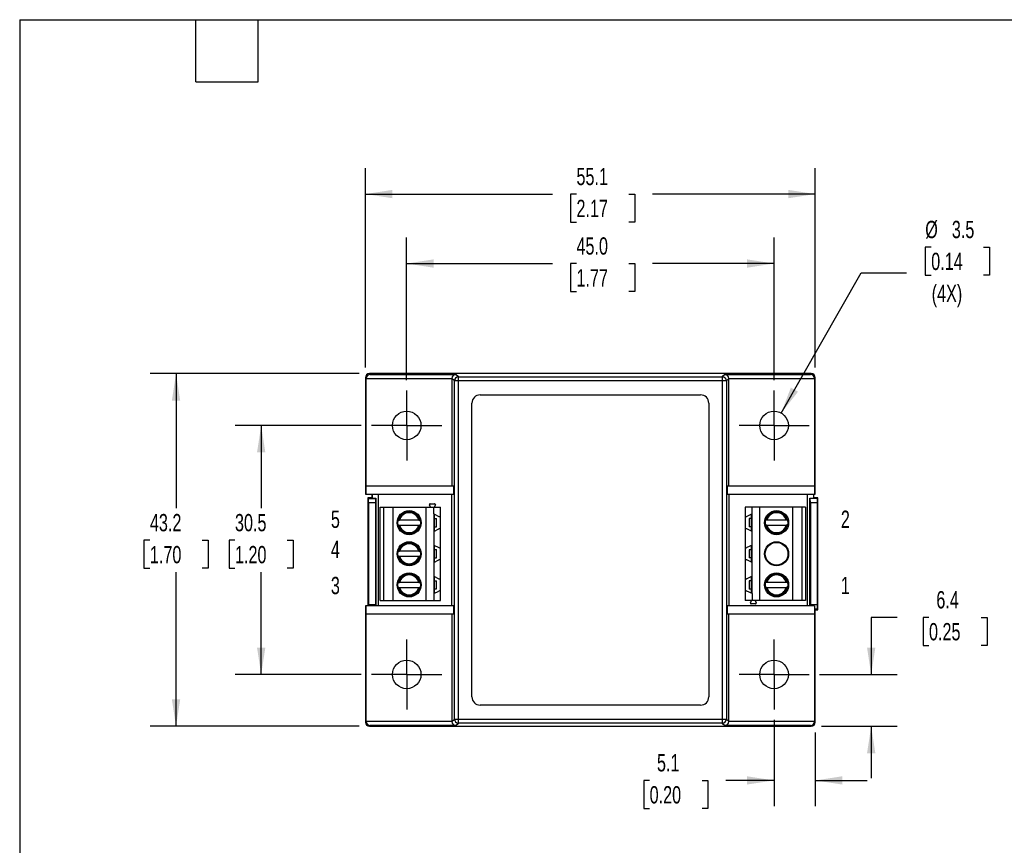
# Model space of a CAD drawing. Header units: millimetres. Extents: x 6 to 273, y 6 to 210.
# Tile 2 of 3: x 6 to 127, y 108 to 210. Entities that reach past the tile are written whole.
import ezdxf

# ---------------------------------------------------------------- set-up
doc = ezdxf.new("R2010")
doc.units = ezdxf.units.MM
doc.linetypes.add('CENTERX2', pattern=[20.32, 12.7, -2.54, 2.54, -2.54])
doc.layers.add('CENTER', color=40, linetype='CENTERX2')
doc.layers.add('DIMENSIONS', color=140, linetype='Continuous', lineweight=25)
doc.layers.add('TEXT', color=140, linetype='Continuous', lineweight=25)
doc.styles.add('SLDTEXTSTYLE0', font='TXT', dxfattribs={"width": 0.7})
doc.dimstyles.new('SLDDIMSTYLE1', dxfattribs={"dimtxt": 2.158008, "dimasz": 3.302, "dimexe": 0, "dimexo": 0.0625, "dimgap": 0.539502, "dimtad": 0, "dimtih": 1, "dimtoh": 1, "dimrnd": 1e-09, "dimzin": 12, "dimdsep": 46, "dimtxsty": 'SLDTEXTSTYLE0', "dimsah": 1, "dimcen": 0.09, "dimadec": 0, "dimazin": 3, "dimtfac": 1, "dimtofl": 0, "dimtmove": 0, "dimatfit": 3, "dimfxl": 0, "dimfrac": 2, "dimtolj": 1, "dimtzin": 12, "dimarcsym": 0})
doc.dimstyles.new('SLDDIMSTYLE2', dxfattribs={"dimtxt": 2.158008, "dimasz": 3.302, "dimexe": 0, "dimexo": 0.0625, "dimgap": 0.539502, "dimtad": 0, "dimtih": 1, "dimtoh": 1, "dimrnd": 1e-09, "dimzin": 12, "dimdsep": 46, "dimtxsty": 'SLDTEXTSTYLE0', "dimsah": 1, "dimcen": 0.09, "dimadec": 0, "dimazin": 3, "dimtfac": 1, "dimtmove": 0, "dimatfit": 0, "dimfxl": 0, "dimfrac": 2, "dimtolj": 1, "dimtzin": 12, "dimarcsym": 0})
doc.dimstyles.new('SLDDIMSTYLE4', dxfattribs={"dimtxt": 2.158008, "dimasz": 3.302, "dimexe": 0, "dimexo": 0.0625, "dimgap": 0.539502, "dimtad": 0, "dimtih": 1, "dimtoh": 1, "dimrnd": 1e-09, "dimzin": 12, "dimdsep": 46, "dimtxsty": 'SLDTEXTSTYLE0', "dimsah": 1, "dimcen": 0, "dimadec": 0, "dimazin": 3, "dimtfac": 1, "dimtofl": 0, "dimtmove": 0, "dimatfit": 3, "dimfxl": 0, "dimfrac": 2, "dimtolj": 1, "dimtzin": 12, "dimarcsym": 0})
doc.dimstyles.new('SLDDIMSTYLE5', dxfattribs={"dimtxt": 2.158008, "dimasz": 3.302, "dimexe": 0, "dimexo": 0.0625, "dimgap": 0.539502, "dimtad": 0, "dimtih": 1, "dimtoh": 1, "dimrnd": 1e-09, "dimzin": 4, "dimdsep": 46, "dimtxsty": 'SLDTEXTSTYLE0', "dimsah": 1, "dimcen": 0.09, "dimadec": 0, "dimazin": 1, "dimtfac": 1, "dimtofl": 0, "dimtmove": 0, "dimatfit": 3, "dimfxl": 0, "dimfrac": 2, "dimtolj": 1, "dimtzin": 12, "dimarcsym": 0})

# ---------------------------------------------------------------- blocks, each defined once
blk = doc.blocks.new('_D_8')
at = {"layer": 'DIMENSIONS'}
for p, q in [((118, 181.7), (117.28, 181.7)), ((117.28, 181.7), (117.28, 178.27)), ((124.42, 181.7), (125.14, 181.7)), ((125.14, 181.7), (125.14, 178.27)), ((99.62, 161.36), (109.41, 178.56)), ((109.41, 178.56), (114.97, 178.56)), ((117.28, 178.27), (118, 178.27)), ((125.14, 178.27), (124.42, 178.27))]:
    blk.add_line(p, q, dxfattribs=at)
blk.add_solid([(99.62, 161.36), (101.69, 163.98), (100.81, 164.48)], dxfattribs=at)
at = {"layer": 'DIMENSIONS', "char_height": 2.117, "attachment_point": 1, "style": 'SLDTEXTSTYLE0'}
for s, insert in [('%%c', (117.27, 184.91)), ('3.5', (120.53, 184.91)), ('0.14', (118, 181)), ('(4X)', (118.06, 177.08))]:
    blk.add_mtext(s, dxfattribs=dict(at, insert=insert))
blk = doc.blocks.new('_D_9')
at = {"layer": 'DIMENSIONS'}
for p, q in [((53.75, 165.4), (53.75, 182.85)), ((98.75, 165.4), (98.75, 182.85)), ((53.75, 179.68), (71.62, 179.68)), ((74.55, 179.68), (73.82, 179.68)), ((73.82, 179.68), (73.82, 176.25)), ((80.96, 179.68), (81.68, 179.68)), ((81.68, 179.68), (81.68, 176.25)), ((98.75, 179.68), (83.88, 179.68)), ((73.82, 176.25), (74.55, 176.25)), ((81.68, 176.25), (80.96, 176.25))]:
    blk.add_line(p, q, dxfattribs=at)
for points in [[(53.75, 179.68), (57.05, 179.17), (57.05, 180.19)], [(98.75, 179.68), (95.45, 180.19), (95.45, 179.17)]]:
    blk.add_solid(points, dxfattribs=at)
at = {"layer": 'DIMENSIONS', "char_height": 2.117, "attachment_point": 1, "style": 'SLDTEXTSTYLE0'}
for s, insert in [('45.0', (74.55, 182.89)), ('1.77', (74.55, 178.98))]:
    blk.add_mtext(s, dxfattribs=dict(at, insert=insert))
blk = doc.blocks.new('_D_10')
at = {"layer": 'DIMENSIONS'}
for p, q in [((48.7, 166.96), (48.7, 191.37)), ((103.8, 166.96), (103.8, 191.37)), ((48.7, 188.19), (71.62, 188.19)), ((74.55, 188.19), (73.82, 188.19)), ((73.82, 188.19), (73.82, 184.76)), ((80.96, 188.19), (81.68, 188.19)), ((81.68, 188.19), (81.68, 184.76)), ((103.8, 188.19), (83.88, 188.19)), ((73.82, 184.76), (74.55, 184.76)), ((81.68, 184.76), (80.96, 184.76))]:
    blk.add_line(p, q, dxfattribs=at)
for points in [[(48.7, 188.19), (52, 187.68), (52, 188.7)], [(103.8, 188.19), (100.5, 188.7), (100.5, 187.68)]]:
    blk.add_solid(points, dxfattribs=at)
at = {"layer": 'DIMENSIONS', "char_height": 2.117, "attachment_point": 1, "style": 'SLDTEXTSTYLE0'}
for s, insert in [('55.1', (74.55, 191.4)), ('2.17', (74.55, 187.49))]:
    blk.add_mtext(s, dxfattribs=dict(at, insert=insert))
blk = doc.blocks.new('_D_11')
at = {"layer": 'DIMENSIONS'}
for p, q in [((48.19, 159.84), (32.75, 159.84)), ((35.93, 159.84), (35.93, 149.7)), ((32.72, 145.79), (32, 145.79)), ((32, 145.79), (32, 142.36)), ((39.13, 145.79), (39.86, 145.79)), ((39.86, 145.79), (39.86, 142.36)), ((32, 142.36), (32.72, 142.36)), ((39.86, 142.36), (39.13, 142.36)), ((35.93, 129.34), (35.93, 141.87)), ((48.19, 129.34), (32.75, 129.34))]:
    blk.add_line(p, q, dxfattribs=at)
for points in [[(35.93, 159.84), (35.42, 156.54), (36.44, 156.54)], [(35.93, 129.34), (36.44, 132.64), (35.42, 132.64)]]:
    blk.add_solid(points, dxfattribs=at)
at = {"layer": 'DIMENSIONS', "char_height": 2.117, "attachment_point": 1, "style": 'SLDTEXTSTYLE0'}
for s, insert in [('30.5', (32.72, 149)), ('1.20', (32.72, 145.08))]:
    blk.add_mtext(s, dxfattribs=dict(at, insert=insert))
blk = doc.blocks.new('_D_12')
at = {"layer": 'DIMENSIONS'}
for p, q in [((47.93, 166.19), (22.33, 166.19)), ((25.5, 166.19), (25.5, 149.7)), ((22.3, 145.79), (21.57, 145.79)), ((21.57, 145.79), (21.57, 142.36)), ((28.71, 145.79), (29.43, 145.79)), ((29.43, 145.79), (29.43, 142.36)), ((21.57, 142.36), (22.3, 142.36)), ((29.43, 142.36), (28.71, 142.36)), ((25.5, 122.99), (25.5, 141.87)), ((47.93, 122.99), (22.33, 122.99))]:
    blk.add_line(p, q, dxfattribs=at)
for points in [[(25.5, 166.19), (24.99, 162.89), (26.01, 162.89)], [(25.5, 122.99), (26.01, 126.29), (24.99, 126.29)]]:
    blk.add_solid(points, dxfattribs=at)
at = {"layer": 'DIMENSIONS', "char_height": 2.117, "attachment_point": 1, "style": 'SLDTEXTSTYLE0'}
for s, insert in [('43.2', (22.3, 149)), ('1.70', (22.3, 145.08))]:
    blk.add_mtext(s, dxfattribs=dict(at, insert=insert))
blk = doc.blocks.new('_D_13')
at = {"layer": 'DIMENSIONS'}
for p, q in [((98.75, 123.78), (98.75, 113.19)), ((103.8, 122.22), (103.8, 113.19)), ((83.51, 116.36), (82.79, 116.36)), ((82.79, 116.36), (82.79, 112.93)), ((89.93, 116.36), (90.65, 116.36)), ((90.65, 116.36), (90.65, 112.93)), ((98.75, 116.36), (92.85, 116.36)), ((103.8, 116.36), (110.15, 116.36)), ((82.79, 112.93), (83.51, 112.93)), ((90.65, 112.93), (89.93, 112.93))]:
    blk.add_line(p, q, dxfattribs=at)
for points in [[(98.75, 116.36), (95.45, 116.87), (95.45, 115.86)], [(103.8, 116.36), (107.1, 115.86), (107.1, 116.87)]]:
    blk.add_solid(points, dxfattribs=at)
at = {"layer": 'DIMENSIONS', "char_height": 2.117, "attachment_point": 1, "style": 'SLDTEXTSTYLE0'}
for s, insert in [('5.1', (84.41, 119.58)), ('0.20', (83.51, 115.66))]:
    blk.add_mtext(s, dxfattribs=dict(at, insert=insert))
blk = doc.blocks.new('_D_14')
at = {"layer": 'DIMENSIONS'}
for p, q in [((113.84, 136.34), (110.65, 136.34)), ((110.65, 136.34), (110.65, 129.34)), ((117.73, 136.34), (117.01, 136.34)), ((117.01, 136.34), (117.01, 132.91)), ((124.14, 136.34), (124.87, 136.34)), ((124.87, 136.34), (124.87, 132.91)), ((117.01, 132.91), (117.73, 132.91)), ((124.87, 132.91), (124.14, 132.91)), ((104.31, 129.34), (113.83, 129.34)), ((104.57, 122.99), (113.83, 122.99)), ((110.65, 122.99), (110.65, 116.64))]:
    blk.add_line(p, q, dxfattribs=at)
for points in [[(110.65, 129.34), (111.16, 132.64), (110.14, 132.64)], [(110.65, 122.99), (110.14, 119.69), (111.16, 119.69)]]:
    blk.add_solid(points, dxfattribs=at)
at = {"layer": 'DIMENSIONS', "char_height": 2.117, "attachment_point": 1, "style": 'SLDTEXTSTYLE0'}
for s, insert in [('6.4', (118.63, 139.55)), ('0.25', (117.73, 135.64))]:
    blk.add_mtext(s, dxfattribs=dict(at, insert=insert))
blk = doc.blocks.new('SW_CENTERMARKSYMBOL_0')
at = {"layer": 'CENTER', "color": 0}
for p, q in [((0, 2.54), (0, 4.29)), ((0, 0), (0, 2.54)), ((-2.54, 0), (-4.29, 0)), ((0, 0), (-2.54, 0)), ((0, 0), (0, -2.54)), ((0, 0), (2.54, 0)), ((2.54, 0), (4.29, 0)), ((0, -2.54), (0, -4.29))]:
    blk.add_line(p, q, dxfattribs=at)
blk = doc.blocks.new('SW_CENTERMARKSYMBOL_1')
at = {"layer": 'CENTER', "color": 0}
for p, q in [((0, 2.54), (0, 4.29)), ((0, 0), (0, 2.54)), ((-2.54, 0), (-4.29, 0)), ((0, 0), (-2.54, 0)), ((0, 0), (0, -2.54)), ((0, 0), (2.54, 0)), ((2.54, 0), (4.29, 0)), ((0, -2.54), (0, -4.29))]:
    blk.add_line(p, q, dxfattribs=at)
blk = doc.blocks.new('SW_CENTERMARKSYMBOL_2')
at = {"layer": 'CENTER', "color": 0}
for p, q in [((0, 2.54), (0, 4.29)), ((0, 0), (0, 2.54)), ((-2.54, 0), (-4.29, 0)), ((0, 0), (-2.54, 0)), ((0, 0), (0, -2.54)), ((0, 0), (2.54, 0)), ((2.54, 0), (4.29, 0)), ((0, -2.54), (0, -4.29))]:
    blk.add_line(p, q, dxfattribs=at)
blk = doc.blocks.new('SW_CENTERMARKSYMBOL_3')
at = {"layer": 'CENTER', "color": 0}
for p, q in [((0, 2.54), (0, 4.29)), ((0, 0), (0, 2.54)), ((-2.54, 0), (-4.29, 0)), ((0, 0), (-2.54, 0)), ((0, 0), (0, -2.54)), ((0, 0), (2.54, 0)), ((2.54, 0), (4.29, 0)), ((0, -2.54), (0, -4.29))]:
    blk.add_line(p, q, dxfattribs=at)

msp = doc.modelspace()

# ---------------------------------------------------------------- linework, layer by layer
for p, q in [((48.79737, 165.59676), (48.70137, 165.69276)), ((48.70137, 165.69276), (48.70137, 151.44268)), ((48.79737, 152.44268), (48.79737, 165.59676)), ((48.79745, 165.60533), (59.29745, 165.60533)), ((49.2013, 166.19268), (49.28872, 166.10526)), ((103.30145, 166.19268), (49.2013, 166.19268)), ((49.28872, 166.10526), (59.78872, 166.10526)), ((59.59252, 165.30161), (59.29737, 165.59676)), ((59.29737, 165.59676), (59.29737, 152.44268)), ((59.59252, 123.88375), (59.59252, 165.30161)), ((60.09244, 165.30161), (59.59252, 165.30161)), ((60.09244, 165.80154), (59.78872, 166.10526)), ((60.09244, 165.30161), (60.09244, 165.80154)), ((60.09244, 165.80154), (92.4103, 165.80154)), ((60.09244, 123.88375), (60.09244, 165.30161)), ((92.4103, 165.30161), (60.09244, 165.30161)), ((92.71402, 166.10526), (92.4103, 165.80154)), ((92.4103, 165.80154), (92.4103, 165.30161)), ((92.4103, 165.30161), (92.4103, 123.88375)), ((92.91023, 165.30161), (92.4103, 165.30161)), ((92.71402, 166.10526), (103.21402, 166.10526)), ((93.20537, 165.59676), (92.91023, 165.30161)), ((92.91023, 165.30161), (92.91023, 123.88375)), ((93.2053, 165.60533), (103.7053, 165.60533)), ((93.20537, 152.44268), (93.20537, 165.59676)), ((103.21402, 166.10526), (103.30145, 166.19268)), ((103.80137, 165.69276), (103.70537, 165.59676)), ((103.70537, 165.59676), (103.70537, 152.44268)), ((103.80137, 151.44268), (103.80137, 165.69276)), ((62.75137, 163.59268), (89.75137, 163.59268)), ((61.75137, 126.59268), (61.75137, 162.59268)), ((90.75137, 162.59268), (90.75137, 126.59268)), ((48.79737, 151.44268), (48.79737, 152.44268)), ((48.79737, 152.44268), (59.4687, 152.44268)), ((59.4687, 152.44268), (59.4687, 151.44268)), ((93.03404, 151.44268), (93.03404, 152.44268)), ((93.03404, 152.44268), (103.70537, 152.44268)), ((103.70537, 152.44268), (103.70537, 151.44268)), ((48.70137, 151.44268), (48.79737, 151.44268)), ((48.79737, 151.44268), (59.4687, 151.44268)), ((49.0088, 150.97423), (49.0088, 137.74268)), ((49.0875, 150.89553), (49.0088, 150.97423)), ((49.5088, 150.97423), (49.0088, 150.97423)), ((49.0875, 150.89553), (49.9301, 150.89553)), ((49.5088, 151.44268), (49.5088, 150.97423)), ((49.5088, 150.97423), (49.52626, 150.95678)), ((49.52626, 150.95678), (49.52626, 151.44268)), ((49.52626, 150.95678), (49.99135, 150.95678)), ((49.9301, 150.89553), (49.99135, 150.95678)), ((49.99135, 150.95678), (49.99135, 137.74268)), ((50.3079, 137.74268), (50.3079, 151.44268)), ((59.27992, 137.74268), (59.27992, 151.44268)), ((93.03404, 151.44268), (103.70537, 151.44268)), ((93.22282, 151.44268), (93.22282, 137.74268)), ((102.8097, 151.44268), (102.8097, 137.74268)), ((103.12626, 137.74268), (103.12626, 150.95678)), ((103.12626, 150.95678), (103.1875, 150.89553)), ((103.12626, 150.95678), (103.59135, 150.95678)), ((104.0301, 150.89553), (103.1875, 150.89553)), ((103.59135, 151.44268), (103.59135, 150.95678)), ((103.6088, 150.97423), (103.59135, 150.95678)), ((103.6088, 150.97423), (103.6088, 151.44268)), ((104.1088, 150.97423), (103.6088, 150.97423)), ((103.70537, 151.44268), (103.80137, 151.44268)), ((104.1088, 150.97423), (104.0301, 150.89553)), ((104.1088, 137.27423), (104.1088, 150.97423)), ((49.09608, 150.39561), (49.92153, 150.39561)), ((49.09608, 137.85286), (49.09608, 150.39561)), ((49.92153, 150.39561), (49.92153, 137.85286)), ((50.5079, 138.41073), (50.5079, 149.84073)), ((50.5079, 149.84073), (50.9079, 149.84073)), ((50.9079, 149.84073), (50.9079, 138.41073)), ((50.9079, 149.84073), (52.1079, 149.84073)), ((52.1079, 149.84073), (56.1079, 149.84073)), ((52.1079, 138.41073), (52.1079, 149.84073)), ((56.1079, 149.84073), (56.1079, 138.41073)), ((56.1079, 149.84073), (57.0579, 149.84073)), ((56.6829, 149.84073), (56.55339, 150.11847)), ((56.64402, 150.26073), (57.17178, 150.26073)), ((57.0579, 149.00573), (57.0579, 149.84073)), ((57.0579, 149.84073), (57.9079, 149.84073)), ((57.26241, 150.11847), (57.1329, 149.84073)), ((57.9079, 148.83121), (57.9079, 149.84073)), ((95.2097, 149.84073), (95.2097, 148.83121)), ((96.0597, 149.84073), (95.2097, 149.84073)), ((96.0597, 149.00573), (96.0597, 149.84073)), ((97.0097, 149.84073), (96.0597, 149.84073)), ((97.0097, 138.41073), (97.0097, 149.84073)), ((101.0097, 149.84073), (97.0097, 149.84073)), ((101.0097, 149.84073), (101.0097, 138.41073)), ((102.2097, 149.84073), (101.0097, 149.84073)), ((102.2097, 138.41073), (102.2097, 149.84073)), ((102.6097, 149.84073), (102.2097, 149.84073)), ((102.6097, 149.84073), (102.6097, 138.41073)), ((103.19608, 150.39561), (103.19608, 137.85286)), ((103.19608, 150.39561), (104.02153, 150.39561)), ((104.02153, 150.39561), (104.02153, 137.85286)), ((57.0579, 149.00573), (57.0579, 146.86573)), ((57.0579, 149.00573), (57.69215, 148.69639)), ((57.13714, 148.44073), (57.13714, 147.44073)), ((57.13714, 148.44073), (57.36008, 148.44073)), ((57.1579, 148.44073), (57.1579, 148.95696)), ((57.36008, 148.44073), (57.36008, 147.44073)), ((57.36008, 148.44073), (57.40331, 148.44073)), ((57.40331, 147.44073), (57.40331, 148.44073)), ((57.9079, 147.04025), (57.9079, 148.83121)), ((95.2097, 148.83121), (95.2097, 147.04025)), ((96.0597, 149.00573), (95.42546, 148.69639)), ((95.7143, 148.43073), (95.7143, 147.43073)), ((95.75752, 148.43073), (95.7143, 148.43073)), ((95.75752, 147.43073), (95.75752, 148.43073)), ((95.98046, 148.43073), (95.75752, 148.43073)), ((95.9597, 148.95696), (95.9597, 148.43073)), ((95.98046, 147.43073), (95.98046, 148.43073)), ((96.0597, 146.86573), (96.0597, 149.00573)), ((52.71463, 148.23573), (52.77179, 148.23573)), ((52.71463, 147.63573), (52.77179, 147.63573)), ((55.2417, 148.23573), (52.8741, 148.23573)), ((52.8741, 147.63573), (55.2417, 147.63573)), ((55.34401, 148.23573), (55.37393, 148.23573)), ((55.34401, 147.63573), (55.40117, 147.63573)), ((57.0579, 146.86573), (57.69215, 147.17507)), ((57.13714, 147.44073), (57.36008, 147.44073)), ((57.1579, 146.9145), (57.1579, 147.44073)), ((57.36008, 147.44073), (57.40331, 147.44073)), ((96.0597, 146.86573), (95.42546, 147.17507)), ((95.75752, 147.43073), (95.7143, 147.43073)), ((95.98046, 147.43073), (95.75752, 147.43073)), ((95.9597, 147.43073), (95.9597, 146.9145)), ((97.77359, 148.23573), (97.71643, 148.23573)), ((97.77359, 147.63573), (97.71643, 147.63573)), ((100.2435, 148.23573), (97.8759, 148.23573)), ((97.8759, 147.63573), (100.2435, 147.63573)), ((100.37573, 148.23573), (100.34581, 148.23573)), ((100.40297, 147.63573), (100.34581, 147.63573)), ((57.0579, 146.86573), (57.0579, 145.19573)), ((57.9079, 145.02121), (57.9079, 147.04025)), ((95.2097, 147.04025), (95.2097, 145.02121)), ((96.0597, 145.19573), (96.0597, 146.86573)), ((57.0579, 145.19573), (57.0579, 143.05573)), ((57.0579, 145.19573), (57.69215, 144.88639)), ((57.1579, 144.63073), (57.1579, 145.14696)), ((57.9079, 143.23025), (57.9079, 145.02121)), ((95.2097, 145.02121), (95.2097, 143.23025)), ((96.0597, 145.19573), (95.42546, 144.88639)), ((95.9597, 145.14696), (95.9597, 144.62073)), ((96.0597, 143.05573), (96.0597, 145.19573)), ((52.71463, 144.42573), (52.77179, 144.42573)), ((52.71463, 143.82573), (52.77179, 143.82573)), ((55.2417, 144.42573), (52.8741, 144.42573)), ((52.8741, 143.82573), (55.2417, 143.82573)), ((55.34401, 144.42573), (55.37393, 144.42573)), ((55.34401, 143.82573), (55.40117, 143.82573)), ((57.13714, 144.63073), (57.13714, 143.63073)), ((57.13714, 144.63073), (57.36008, 144.63073)), ((57.13714, 143.63073), (57.36008, 143.63073)), ((57.1579, 143.1045), (57.1579, 143.63073)), ((57.36008, 144.63073), (57.36008, 143.63073)), ((57.36008, 144.63073), (57.40331, 144.63073)), ((57.36008, 143.63073), (57.40331, 143.63073)), ((57.40331, 143.63073), (57.40331, 144.63073)), ((95.7143, 144.62073), (95.7143, 143.62073)), ((95.75752, 144.62073), (95.7143, 144.62073)), ((95.75752, 143.62073), (95.7143, 143.62073)), ((95.75752, 143.62073), (95.75752, 144.62073)), ((95.98046, 144.62073), (95.75752, 144.62073)), ((95.98046, 143.62073), (95.75752, 143.62073)), ((95.9597, 143.62073), (95.9597, 143.1045)), ((95.98046, 143.62073), (95.98046, 144.62073)), ((57.0579, 143.05573), (57.69215, 143.36507)), ((57.0579, 143.05573), (57.0579, 141.38573)), ((57.9079, 141.21121), (57.9079, 143.23025)), ((95.2097, 143.23025), (95.2097, 141.21121)), ((96.0597, 143.05573), (95.42546, 143.36507)), ((96.0597, 141.38573), (96.0597, 143.05573)), ((57.0579, 141.38573), (57.0579, 139.24573)), ((57.0579, 141.38573), (57.69215, 141.07639)), ((57.1579, 140.82073), (57.1579, 141.33696)), ((57.9079, 139.42025), (57.9079, 141.21121)), ((95.2097, 141.21121), (95.2097, 139.42025)), ((96.0597, 141.38573), (95.42546, 141.07639)), ((95.9597, 141.33696), (95.9597, 140.81073)), ((96.0597, 139.24573), (96.0597, 141.38573)), ((52.71463, 140.61573), (52.77179, 140.61573)), ((52.71463, 140.01573), (52.77179, 140.01573)), ((55.2417, 140.61573), (52.8741, 140.61573)), ((52.8741, 140.01573), (55.2417, 140.01573)), ((55.34401, 140.61573), (55.37393, 140.61573)), ((55.34401, 140.01573), (55.40117, 140.01573)), ((57.13714, 140.82073), (57.13714, 139.82073)), ((57.13714, 140.82073), (57.36008, 140.82073)), ((57.36008, 140.82073), (57.36008, 139.82073)), ((57.36008, 140.82073), (57.40331, 140.82073)), ((57.40331, 139.82073), (57.40331, 140.82073)), ((95.7143, 140.81073), (95.7143, 139.81073)), ((95.75752, 140.81073), (95.7143, 140.81073)), ((95.75752, 139.81073), (95.75752, 140.81073)), ((95.98046, 140.81073), (95.75752, 140.81073)), ((95.98046, 139.81073), (95.98046, 140.81073)), ((97.77359, 140.61573), (97.71643, 140.61573)), ((97.77359, 140.01573), (97.71643, 140.01573)), ((100.2435, 140.61573), (97.8759, 140.61573)), ((97.8759, 140.01573), (100.2435, 140.01573)), ((100.37573, 140.61573), (100.34581, 140.61573)), ((100.40297, 140.01573), (100.34581, 140.01573)), ((57.0579, 139.24573), (57.69215, 139.55507)), ((57.0579, 139.24573), (57.0579, 138.41073)), ((57.13714, 139.82073), (57.36008, 139.82073)), ((57.1579, 139.2945), (57.1579, 139.82073)), ((57.36008, 139.82073), (57.40331, 139.82073)), ((57.9079, 138.41073), (57.9079, 139.42025)), ((95.2097, 139.42025), (95.2097, 138.41073)), ((96.0597, 139.24573), (95.42546, 139.55507)), ((95.75752, 139.81073), (95.7143, 139.81073)), ((95.98046, 139.81073), (95.75752, 139.81073)), ((95.9597, 139.81073), (95.9597, 139.2945)), ((96.0597, 139.24573), (96.0597, 138.41073)), ((48.70137, 137.74268), (48.70137, 123.49261)), ((48.79737, 137.74268), (48.70137, 137.74268)), ((59.4687, 137.74268), (48.79737, 137.74268)), ((48.79737, 136.74268), (48.79737, 137.74268)), ((49.92153, 137.85286), (49.09608, 137.85286)), ((50.5079, 138.41073), (50.9079, 138.41073)), ((50.9079, 138.41073), (52.1079, 138.41073)), ((52.1079, 138.41073), (56.1079, 138.41073)), ((56.1079, 138.41073), (57.0579, 138.41073)), ((57.0579, 138.41073), (57.9079, 138.41073)), ((59.4687, 137.74268), (59.4687, 136.74268)), ((93.03404, 136.74268), (93.03404, 137.74268)), ((103.70537, 137.74268), (93.03404, 137.74268)), ((96.0597, 138.41073), (95.2097, 138.41073)), ((95.85519, 138.13299), (95.9847, 138.41073)), ((96.47358, 137.99073), (95.94582, 137.99073)), ((97.0097, 138.41073), (96.0597, 138.41073)), ((96.4347, 138.41073), (96.56421, 138.13299)), ((101.0097, 138.41073), (97.0097, 138.41073)), ((102.2097, 138.41073), (101.0097, 138.41073)), ((102.6097, 138.41073), (102.2097, 138.41073)), ((104.02153, 137.85286), (103.19608, 137.85286)), ((103.70537, 137.74268), (103.70537, 136.74268)), ((103.71431, 137.74268), (103.70537, 137.74268)), ((59.4687, 136.74268), (48.79737, 136.74268)), ((48.79737, 123.58861), (48.79737, 136.74268)), ((59.29737, 136.74268), (59.29737, 123.58861)), ((103.70537, 136.74268), (93.03404, 136.74268)), ((93.20537, 123.58861), (93.20537, 136.74268)), ((103.70537, 136.74268), (103.70537, 123.58861)), ((104.0301, 137.35293), (103.72267, 137.35293)), ((103.80137, 137.27423), (104.1088, 137.27423)), ((103.80137, 123.49261), (103.80137, 137.27423)), ((104.0301, 137.35293), (104.1088, 137.27423)), ((89.75137, 125.59268), (62.75137, 125.59268)), ((48.70137, 123.49261), (48.79737, 123.58861)), ((59.29745, 123.58003), (48.79745, 123.58003)), ((49.28872, 123.08011), (49.2013, 122.99268)), ((59.78872, 123.08011), (49.28872, 123.08011)), ((59.29737, 123.58861), (59.59252, 123.88375)), ((59.59252, 123.88375), (60.09244, 123.88375)), ((59.78872, 123.08011), (60.09244, 123.38383)), ((60.09244, 123.88375), (92.4103, 123.88375)), ((60.09244, 123.38383), (60.09244, 123.88375)), ((92.4103, 123.38383), (60.09244, 123.38383)), ((92.4103, 123.88375), (92.91023, 123.88375)), ((92.4103, 123.88375), (92.4103, 123.38383)), ((92.4103, 123.38383), (92.71402, 123.08011)), ((103.21402, 123.08011), (92.71402, 123.08011)), ((92.91023, 123.88375), (93.20537, 123.58861)), ((103.7053, 123.58003), (93.2053, 123.58003)), ((103.30145, 122.99268), (103.21402, 123.08011)), ((103.70537, 123.58861), (103.80137, 123.49261)), ((49.2013, 122.99268), (103.30145, 122.99268))]:
    msp.add_line(p, q)
for centre, radius in [((53.75137, 159.84268), 1.75), ((98.75137, 159.84268), 1.75), ((54.0579, 147.93573), 1.475), ((54.0579, 147.93573), 1.375), ((99.0597, 147.93573), 1.475), ((99.0597, 147.93573), 1.375), ((54.0579, 144.12573), 1.475), ((54.0579, 144.12573), 1.375), ((99.0597, 144.12573), 1.475), ((99.0597, 144.12573), 1.39273), ((54.0579, 140.31573), 1.475), ((54.0579, 140.31573), 1.375), ((99.0597, 140.31573), 1.475), ((99.0597, 140.31573), 1.375), ((53.75137, 129.34268), 1.75), ((98.75137, 129.34268), 1.75)]:
    msp.add_circle(centre, radius)
for centre, radius, start, end in [((60.09262, 165.30143), 0.5001, 90.020437, 179.979563), ((92.41012, 165.30143), 0.5001, 0.020437, 89.9795629), ((62.75137, 162.59268), 1, 90, 180), ((89.75137, 162.59268), 1, 0, 90), ((56.64402, 150.16073), 0.1, 90, 205), ((57.17178, 150.16073), 0.1, 335, 90), ((54.0579, 147.93573), 1.32064, 13.1301282, 166.8698718), ((54.0579, 147.93573), 1.22122, 14.2205453, 165.7794547), ((57.7579, 148.83121), 0.15, 244, 0), ((95.3597, 148.83121), 0.15, 180, 296), ((99.0597, 147.93573), 1.32064, 13.1301285, 166.8698715), ((99.0597, 147.93573), 1.22122, 14.2205453, 165.7794547), ((54.0579, 147.93573), 1.32064, 193.1301282, 346.8698718), ((54.0579, 147.93573), 1.22122, 194.2205453, 345.7794547), ((57.7579, 147.04025), 0.15, 0, 116), ((95.3597, 147.04025), 0.15, 64, 180), ((99.0597, 147.93573), 1.32064, 193.1301285, 346.8698715), ((99.0597, 147.93573), 1.22122, 194.2205453, 345.7794547), ((54.0579, 144.12573), 1.32064, 13.1301282, 166.8698718), ((54.0579, 144.12573), 1.22122, 14.2205453, 165.7794547), ((57.7579, 145.02121), 0.15, 244, 0), ((95.3597, 145.02121), 0.15, 180, 296), ((54.0579, 144.12573), 1.32064, 193.1301282, 346.8698718), ((54.0579, 144.12573), 1.22122, 194.2205453, 345.7794547), ((57.7579, 143.23025), 0.15, 0, 116), ((95.3597, 143.23025), 0.15, 64, 180), ((54.0579, 140.31573), 1.32064, 13.1301285, 166.8698715), ((54.0579, 140.31573), 1.22122, 14.2205453, 165.7794547), ((57.7579, 141.21121), 0.15, 244, 0), ((95.3597, 141.21121), 0.15, 180, 296), ((99.0597, 140.31573), 1.32064, 13.1301282, 166.8698718), ((99.0597, 140.31573), 1.22122, 14.2205453, 165.7794547), ((54.0579, 140.31573), 1.32064, 193.1301285, 346.8698715), ((54.0579, 140.31573), 1.22122, 194.2205453, 345.7794547), ((99.0597, 140.31573), 1.32064, 193.1301282, 346.8698718), ((99.0597, 140.31573), 1.22122, 194.2205453, 345.7794547), ((57.7579, 139.42025), 0.15, 0, 116), ((95.3597, 139.42025), 0.15, 64, 180), ((95.94582, 138.09073), 0.1, 155, 270), ((96.47358, 138.09073), 0.1, 270, 25), ((62.75137, 126.59268), 1, 180, 270), ((89.75137, 126.59268), 1, 270, 0), ((60.09262, 123.88393), 0.5001, 180.020437, 269.9795617), ((92.41012, 123.88393), 0.5001, 270.0204389, 359.979563)]:
    msp.add_arc(centre, radius, start, end)
for centre, major_axis, ratio, start_param, end_param in [((49.20145, 165.69261), (-0.35366, 0.35366), 0.99969546, 5.497939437, 7.068431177), ((49.28872, 165.60533), (0.19202, 0.46358), 0.975619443, 0.401501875, 1.954844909), ((59.78872, 165.60533), (0.19202, 0.46358), 0.975619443, 0.401501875, 1.954844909), ((92.71402, 165.60533), (-0.19202, 0.46358), 0.975619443, 4.328340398, 5.881683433), ((103.21402, 165.60533), (-0.19202, 0.46358), 0.975619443, 4.328340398, 5.881683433), ((103.3013, 165.69261), (0.35366, 0.35366), 0.99969546, 5.497939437, 7.068431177), ((49.08735, 150.39561), (0, 0.5), 0.017455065, 4.71238898, 6.265732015), ((49.93025, 150.39561), (0, 0.5), 0.017455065, 0.017453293, 1.570796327), ((103.18735, 150.39561), (0, 0.5), 0.017455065, 4.71238898, 6.265732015), ((104.03025, 150.39561), (0, 0.5), 0.017455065, 0.017453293, 1.570796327), ((49.08735, 137.85286), (0, 0.5), 0.017455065, 4.490220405, 4.71238898), ((49.93025, 137.85286), (0, 0.5), 0.017455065, 1.570796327, 1.792964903), ((103.18735, 137.85286), (0, 0.5), 0.017455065, 4.490220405, 4.71238898), ((104.03025, 137.85286), (0, 0.5), 0.017455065, 1.570796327, 3.124139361), ((49.20145, 123.49276), (-0.35366, -0.35366), 0.99969546, 5.497939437, 7.068431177), ((49.28872, 123.58003), (-0.19202, 0.46358), 0.975619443, 1.186747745, 2.740090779), ((59.78872, 123.58003), (-0.19202, 0.46358), 0.975619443, 1.186747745, 2.740090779), ((92.71402, 123.58003), (0.19202, 0.46358), 0.975619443, 3.543094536, 5.096437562), ((103.21402, 123.58003), (0.19202, 0.46358), 0.975619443, 3.543094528, 5.096437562), ((103.3013, 123.49276), (0.35366, -0.35366), 0.99969546, 5.497939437, 7.068431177)]:
    msp.add_ellipse(centre, major_axis=major_axis, ratio=ratio, start_param=start_param, end_param=end_param)
for points in [[(48.79737, 165.59676), (48.79737, 165.59961), (48.7974, 165.60247), (48.79745, 165.60533)], [(59.29745, 165.60533), (59.2974, 165.60247), (59.29737, 165.59961), (59.29737, 165.59676)], [(93.20537, 165.59676), (93.20537, 165.59961), (93.20534, 165.60247), (93.2053, 165.60533)], [(103.7053, 165.60533), (103.70534, 165.60247), (103.70537, 165.59961), (103.70537, 165.59676)], [(48.79745, 123.58003), (48.7974, 123.58289), (48.79737, 123.58575), (48.79737, 123.58861)], [(59.29737, 123.58861), (59.29737, 123.58575), (59.2974, 123.58289), (59.29745, 123.58003)], [(93.2053, 123.58003), (93.20534, 123.58289), (93.20537, 123.58575), (93.20537, 123.58861)], [(103.70537, 123.58861), (103.70537, 123.58575), (103.70534, 123.58289), (103.7053, 123.58003)]]:
    msp.add_open_spline(points, degree=3)
for points, knots in [([(52.77179, 148.23573), (52.77302, 148.23573), (52.77618, 148.23573), (52.78098, 148.23573), (52.78577, 148.23573), (52.79234, 148.23573), (52.80011, 148.23573), (52.80799, 148.23573), (52.81732, 148.23573), (52.82733, 148.23573), (52.83761, 148.23573), (52.84889, 148.23573), (52.86026, 148.23573), (52.86484, 148.23573), (52.86948, 148.23573), (52.8741, 148.23573)], [0, 0, 0, 0, 0.000033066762, 0.000033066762, 0.000033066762, 0.0000661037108, 0.0000661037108, 0.0000661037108, 0.0000995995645, 0.0000995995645, 0.0000995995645, 0.0001340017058, 0.0001340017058, 0.0001340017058, 0.0001477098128, 0.0001477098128, 0.0001477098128, 0.0001477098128]), ([(52.77179, 147.63573), (52.77302, 147.63573), (52.77618, 147.63573), (52.78098, 147.63573), (52.78577, 147.63573), (52.79234, 147.63573), (52.80011, 147.63573), (52.80799, 147.63573), (52.81732, 147.63573), (52.82733, 147.63573), (52.83761, 147.63573), (52.84889, 147.63573), (52.86026, 147.63573), (52.86484, 147.63573), (52.86948, 147.63573), (52.8741, 147.63573)], [0, 0, 0, 0, 0.000033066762, 0.000033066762, 0.000033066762, 0.0000661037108, 0.0000661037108, 0.0000661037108, 0.0000995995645, 0.0000995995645, 0.0000995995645, 0.0001340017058, 0.0001340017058, 0.0001340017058, 0.0001477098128, 0.0001477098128, 0.0001477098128, 0.0001477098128]), ([(55.2417, 148.23573), (55.25349, 148.23573), (55.26544, 148.23573), (55.27657, 148.23573), (55.28771, 148.23573), (55.29833, 148.23573), (55.30751, 148.23573), (55.31653, 148.23573), (55.32441, 148.23573), (55.33041, 148.23573), (55.33625, 148.23573), (55.34048, 148.23573), (55.3427, 148.23573), (55.34326, 148.23573), (55.3437, 148.23573), (55.34401, 148.23573)], [0, 0, 0, 0, 0.0000353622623, 0.0000353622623, 0.0000353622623, 0.0000707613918, 0.0000707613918, 0.0000707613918, 0.0001055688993, 0.0001055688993, 0.0001055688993, 0.0001393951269, 0.0001393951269, 0.0001393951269, 0.0001477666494, 0.0001477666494, 0.0001477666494, 0.0001477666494]), ([(55.2417, 147.63573), (55.25349, 147.63573), (55.26544, 147.63573), (55.27657, 147.63573), (55.28771, 147.63573), (55.29833, 147.63573), (55.30751, 147.63573), (55.31653, 147.63573), (55.32441, 147.63573), (55.33041, 147.63573), (55.33625, 147.63573), (55.34048, 147.63573), (55.3427, 147.63573), (55.34326, 147.63573), (55.3437, 147.63573), (55.34401, 147.63573)], [0, 0, 0, 0, 0.0000353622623, 0.0000353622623, 0.0000353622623, 0.0000707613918, 0.0000707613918, 0.0000707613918, 0.0001055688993, 0.0001055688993, 0.0001055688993, 0.0001393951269, 0.0001393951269, 0.0001393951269, 0.0001477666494, 0.0001477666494, 0.0001477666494, 0.0001477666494]), ([(97.8759, 148.23573), (97.86411, 148.23573), (97.85216, 148.23573), (97.84103, 148.23573), (97.8299, 148.23573), (97.81927, 148.23573), (97.8101, 148.23573), (97.80107, 148.23573), (97.7932, 148.23573), (97.78719, 148.23573), (97.78136, 148.23573), (97.77713, 148.23573), (97.7749, 148.23573), (97.77435, 148.23573), (97.77391, 148.23573), (97.77359, 148.23573)], [0, 0, 0, 0, 0.0000353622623, 0.0000353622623, 0.0000353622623, 0.0000707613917, 0.0000707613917, 0.0000707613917, 0.0001055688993, 0.0001055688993, 0.0001055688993, 0.0001393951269, 0.0001393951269, 0.0001393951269, 0.0001477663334, 0.0001477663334, 0.0001477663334, 0.0001477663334]), ([(97.8759, 147.63573), (97.86411, 147.63573), (97.85216, 147.63573), (97.84103, 147.63573), (97.8299, 147.63573), (97.81927, 147.63573), (97.8101, 147.63573), (97.80107, 147.63573), (97.7932, 147.63573), (97.78719, 147.63573), (97.78136, 147.63573), (97.77713, 147.63573), (97.7749, 147.63573), (97.77435, 147.63573), (97.77391, 147.63573), (97.77359, 147.63573)], [0, 0, 0, 0, 0.0000353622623, 0.0000353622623, 0.0000353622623, 0.0000707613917, 0.0000707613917, 0.0000707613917, 0.0001055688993, 0.0001055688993, 0.0001055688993, 0.0001393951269, 0.0001393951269, 0.0001393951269, 0.0001477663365, 0.0001477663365, 0.0001477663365, 0.0001477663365]), ([(100.34581, 148.23573), (100.34458, 148.23573), (100.34143, 148.23573), (100.33663, 148.23573), (100.33183, 148.23573), (100.32526, 148.23573), (100.31749, 148.23573), (100.30961, 148.23573), (100.30028, 148.23573), (100.29027, 148.23573), (100.27999, 148.23573), (100.26872, 148.23573), (100.25734, 148.23573), (100.25276, 148.23573), (100.24813, 148.23573), (100.2435, 148.23573)], [0.0000000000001, 0.0000000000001, 0.0000000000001, 0.0000000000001, 0.0000330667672, 0.0000330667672, 0.0000330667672, 0.0000661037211, 0.0000661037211, 0.0000661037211, 0.0000995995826, 0.0000995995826, 0.0000995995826, 0.0001340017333, 0.0001340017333, 0.0001340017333, 0.0001477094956, 0.0001477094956, 0.0001477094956, 0.0001477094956]), ([(100.34581, 147.63573), (100.34458, 147.63573), (100.34143, 147.63573), (100.33663, 147.63573), (100.33183, 147.63573), (100.32526, 147.63573), (100.31749, 147.63573), (100.30961, 147.63573), (100.30028, 147.63573), (100.29027, 147.63573), (100.27999, 147.63573), (100.26872, 147.63573), (100.25734, 147.63573), (100.25276, 147.63573), (100.24813, 147.63573), (100.2435, 147.63573)], [0, 0, 0, 0, 0.0000330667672, 0.0000330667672, 0.0000330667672, 0.000066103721, 0.000066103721, 0.000066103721, 0.0000995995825, 0.0000995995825, 0.0000995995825, 0.0001340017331, 0.0001340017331, 0.0001340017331, 0.0001477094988, 0.0001477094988, 0.0001477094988, 0.0001477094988]), ([(52.77179, 144.42573), (52.77302, 144.42573), (52.77618, 144.42573), (52.78098, 144.42573), (52.78577, 144.42573), (52.79234, 144.42573), (52.80011, 144.42573), (52.80799, 144.42573), (52.81732, 144.42573), (52.82733, 144.42573), (52.83761, 144.42573), (52.84889, 144.42573), (52.86026, 144.42573), (52.86484, 144.42573), (52.86948, 144.42573), (52.8741, 144.42573)], [0, 0, 0, 0, 0.000033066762, 0.000033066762, 0.000033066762, 0.0000661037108, 0.0000661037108, 0.0000661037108, 0.0000995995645, 0.0000995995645, 0.0000995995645, 0.0001340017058, 0.0001340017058, 0.0001340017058, 0.0001477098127, 0.0001477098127, 0.0001477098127, 0.0001477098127]), ([(52.77179, 143.82573), (52.77302, 143.82573), (52.77618, 143.82573), (52.78098, 143.82573), (52.78577, 143.82573), (52.79234, 143.82573), (52.80011, 143.82573), (52.80799, 143.82573), (52.81732, 143.82573), (52.82733, 143.82573), (52.83761, 143.82573), (52.84889, 143.82573), (52.86026, 143.82573), (52.86484, 143.82573), (52.86948, 143.82573), (52.8741, 143.82573)], [0, 0, 0, 0, 0.000033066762, 0.000033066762, 0.000033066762, 0.0000661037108, 0.0000661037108, 0.0000661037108, 0.0000995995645, 0.0000995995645, 0.0000995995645, 0.0001340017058, 0.0001340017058, 0.0001340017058, 0.0001477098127, 0.0001477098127, 0.0001477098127, 0.0001477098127]), ([(55.2417, 144.42573), (55.25349, 144.42573), (55.26544, 144.42573), (55.27657, 144.42573), (55.28771, 144.42573), (55.29833, 144.42573), (55.30751, 144.42573), (55.31653, 144.42573), (55.32441, 144.42573), (55.33041, 144.42573), (55.33625, 144.42573), (55.34048, 144.42573), (55.3427, 144.42573), (55.34326, 144.42573), (55.3437, 144.42573), (55.34401, 144.42573)], [0, 0, 0, 0, 0.0000353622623, 0.0000353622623, 0.0000353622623, 0.0000707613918, 0.0000707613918, 0.0000707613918, 0.0001055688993, 0.0001055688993, 0.0001055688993, 0.0001393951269, 0.0001393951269, 0.0001393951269, 0.0001477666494, 0.0001477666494, 0.0001477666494, 0.0001477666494]), ([(55.2417, 143.82573), (55.25349, 143.82573), (55.26544, 143.82573), (55.27657, 143.82573), (55.28771, 143.82573), (55.29833, 143.82573), (55.30751, 143.82573), (55.31653, 143.82573), (55.32441, 143.82573), (55.33041, 143.82573), (55.33625, 143.82573), (55.34048, 143.82573), (55.3427, 143.82573), (55.34326, 143.82573), (55.3437, 143.82573), (55.34401, 143.82573)], [0, 0, 0, 0, 0.0000353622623, 0.0000353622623, 0.0000353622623, 0.0000707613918, 0.0000707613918, 0.0000707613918, 0.0001055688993, 0.0001055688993, 0.0001055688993, 0.0001393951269, 0.0001393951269, 0.0001393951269, 0.0001477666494, 0.0001477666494, 0.0001477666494, 0.0001477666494]), ([(52.77179, 140.61573), (52.77302, 140.61573), (52.77618, 140.61573), (52.78098, 140.61573), (52.78578, 140.61573), (52.79234, 140.61573), (52.80011, 140.61573), (52.80799, 140.61573), (52.81732, 140.61573), (52.82733, 140.61573), (52.83761, 140.61573), (52.84889, 140.61573), (52.86026, 140.61573), (52.86484, 140.61573), (52.86948, 140.61573), (52.8741, 140.61573)], [0, 0, 0, 0, 0.0000330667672, 0.0000330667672, 0.0000330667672, 0.000066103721, 0.000066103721, 0.000066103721, 0.0000995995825, 0.0000995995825, 0.0000995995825, 0.0001340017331, 0.0001340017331, 0.0001340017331, 0.0001477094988, 0.0001477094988, 0.0001477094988, 0.0001477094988]), ([(52.77179, 140.01573), (52.77302, 140.01573), (52.77618, 140.01573), (52.78098, 140.01573), (52.78578, 140.01573), (52.79234, 140.01573), (52.80011, 140.01573), (52.80799, 140.01573), (52.81732, 140.01573), (52.82733, 140.01573), (52.83761, 140.01573), (52.84889, 140.01573), (52.86026, 140.01573), (52.86484, 140.01573), (52.86948, 140.01573), (52.8741, 140.01573)], [0.0000000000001, 0.0000000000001, 0.0000000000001, 0.0000000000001, 0.0000330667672, 0.0000330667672, 0.0000330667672, 0.0000661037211, 0.0000661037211, 0.0000661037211, 0.0000995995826, 0.0000995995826, 0.0000995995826, 0.0001340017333, 0.0001340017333, 0.0001340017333, 0.0001477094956, 0.0001477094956, 0.0001477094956, 0.0001477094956]), ([(55.2417, 140.61573), (55.25349, 140.61573), (55.26544, 140.61573), (55.27657, 140.61573), (55.28771, 140.61573), (55.29833, 140.61573), (55.30751, 140.61573), (55.31653, 140.61573), (55.32441, 140.61573), (55.33041, 140.61573), (55.33625, 140.61573), (55.34048, 140.61573), (55.3427, 140.61573), (55.34326, 140.61573), (55.3437, 140.61573), (55.34401, 140.61573)], [0, 0, 0, 0, 0.0000353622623, 0.0000353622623, 0.0000353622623, 0.0000707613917, 0.0000707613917, 0.0000707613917, 0.0001055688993, 0.0001055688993, 0.0001055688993, 0.0001393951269, 0.0001393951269, 0.0001393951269, 0.0001477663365, 0.0001477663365, 0.0001477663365, 0.0001477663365]), ([(55.2417, 140.01573), (55.25349, 140.01573), (55.26544, 140.01573), (55.27657, 140.01573), (55.28771, 140.01573), (55.29833, 140.01573), (55.30751, 140.01573), (55.31653, 140.01573), (55.32441, 140.01573), (55.33041, 140.01573), (55.33625, 140.01573), (55.34048, 140.01573), (55.3427, 140.01573), (55.34326, 140.01573), (55.3437, 140.01573), (55.34401, 140.01573)], [0, 0, 0, 0, 0.0000353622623, 0.0000353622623, 0.0000353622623, 0.0000707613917, 0.0000707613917, 0.0000707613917, 0.0001055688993, 0.0001055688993, 0.0001055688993, 0.0001393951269, 0.0001393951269, 0.0001393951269, 0.0001477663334, 0.0001477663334, 0.0001477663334, 0.0001477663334]), ([(97.8759, 140.61573), (97.86411, 140.61573), (97.85216, 140.61573), (97.84103, 140.61573), (97.8299, 140.61573), (97.81927, 140.61573), (97.8101, 140.61573), (97.80107, 140.61573), (97.7932, 140.61573), (97.78719, 140.61573), (97.78136, 140.61573), (97.77713, 140.61573), (97.7749, 140.61573), (97.77435, 140.61573), (97.77391, 140.61573), (97.77359, 140.61573)], [0, 0, 0, 0, 0.0000353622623, 0.0000353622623, 0.0000353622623, 0.0000707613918, 0.0000707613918, 0.0000707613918, 0.0001055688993, 0.0001055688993, 0.0001055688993, 0.0001393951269, 0.0001393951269, 0.0001393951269, 0.0001477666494, 0.0001477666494, 0.0001477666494, 0.0001477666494]), ([(97.8759, 140.01573), (97.86411, 140.01573), (97.85216, 140.01573), (97.84103, 140.01573), (97.8299, 140.01573), (97.81927, 140.01573), (97.8101, 140.01573), (97.80107, 140.01573), (97.7932, 140.01573), (97.78719, 140.01573), (97.78136, 140.01573), (97.77713, 140.01573), (97.7749, 140.01573), (97.77435, 140.01573), (97.77391, 140.01573), (97.77359, 140.01573)], [0, 0, 0, 0, 0.0000353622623, 0.0000353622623, 0.0000353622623, 0.0000707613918, 0.0000707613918, 0.0000707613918, 0.0001055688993, 0.0001055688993, 0.0001055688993, 0.0001393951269, 0.0001393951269, 0.0001393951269, 0.0001477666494, 0.0001477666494, 0.0001477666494, 0.0001477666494]), ([(100.34581, 140.61573), (100.34458, 140.61573), (100.34143, 140.61573), (100.33663, 140.61573), (100.33183, 140.61573), (100.32526, 140.61573), (100.31749, 140.61573), (100.30961, 140.61573), (100.30028, 140.61573), (100.29027, 140.61573), (100.27999, 140.61573), (100.26872, 140.61573), (100.25734, 140.61573), (100.25276, 140.61573), (100.24813, 140.61573), (100.2435, 140.61573)], [0, 0, 0, 0, 0.000033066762, 0.000033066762, 0.000033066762, 0.0000661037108, 0.0000661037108, 0.0000661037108, 0.0000995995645, 0.0000995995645, 0.0000995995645, 0.0001340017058, 0.0001340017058, 0.0001340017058, 0.0001477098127, 0.0001477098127, 0.0001477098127, 0.0001477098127]), ([(100.34581, 140.01573), (100.34458, 140.01573), (100.34143, 140.01573), (100.33663, 140.01573), (100.33183, 140.01573), (100.32526, 140.01573), (100.31749, 140.01573), (100.30961, 140.01573), (100.30028, 140.01573), (100.29027, 140.01573), (100.27999, 140.01573), (100.26872, 140.01573), (100.25734, 140.01573), (100.25276, 140.01573), (100.24813, 140.01573), (100.2435, 140.01573)], [0, 0, 0, 0, 0.000033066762, 0.000033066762, 0.000033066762, 0.0000661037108, 0.0000661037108, 0.0000661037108, 0.0000995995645, 0.0000995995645, 0.0000995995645, 0.0001340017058, 0.0001340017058, 0.0001340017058, 0.0001477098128, 0.0001477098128, 0.0001477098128, 0.0001477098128])]:
    msp.add_open_spline(points, degree=3, knots=knots)
at = {"layer": 'TEXT'}
for p, q in [((6.35, 209.55), (273.05, 209.55)), ((6.35, 209.55), (6.35, 6.35)), ((27.94, 201.93), (27.94, 209.55)), ((35.56, 201.93), (35.56, 209.55)), ((27.94, 201.93), (35.56, 201.93))]:
    msp.add_line(p, q, dxfattribs=at)

# ---------------------------------------------------------------- block references
at = {"layer": 'CENTER'}
for name, p in [('SW_CENTERMARKSYMBOL_1', (53.75137, 159.84268)), ('SW_CENTERMARKSYMBOL_0', (98.75137, 159.84268)), ('SW_CENTERMARKSYMBOL_2', (53.75137, 129.34268)), ('SW_CENTERMARKSYMBOL_3', (98.75137, 129.34268))]:
    msp.add_blockref(name, p, dxfattribs=at)

# ---------------------------------------------------------------- texts
at = {"layer": 'DIMENSIONS', "char_height": 2.11667, "attachment_point": 1, "style": 'SLDTEXTSTYLE0'}
for s, insert in [('5', (44.46724, 149.41281)), ('2', (106.93449, 149.41281)), ('4', (44.46724, 145.73646)), ('3', (44.46724, 141.29977)), ('1', (106.93449, 141.29977))]:
    msp.add_mtext(s, dxfattribs=dict(at, insert=insert))

# ---------------------------------------------------------------- dimensions: what is measured, and where the dimension line sits
at = {"layer": 'DIMENSIONS'}
for base, p1, p2, dimstyle, picture, middle in [((103.80137, 188.19268), (48.70137, 165.69276), (103.80137, 165.69276), 'SLDDIMSTYLE1', '_D_10', (77.75325, 188.19268)), ((98.75137, 179.67765), (53.75137, 164.13268), (98.75137, 164.13268), 'SLDDIMSTYLE5', '_D_9', (77.75325, 179.67765)), ((103.80137, 116.36385), (98.75137, 125.05268), (103.80137, 123.49261), 'SLDDIMSTYLE2', '_D_13', (86.72123, 116.36385))]:
    dim = msp.add_linear_dim(base=base, p1=p1, p2=p2, dimstyle=dimstyle, dxfattribs=at)
    dim.commit()
    dim.dimension.update_dxf_attribs({"geometry": picture, "text_midpoint": middle, "dimtype": 160})
dim = msp.add_diameter_dim_2p(p1=(97.88552, 158.32189), p2=(99.61722, 161.36347), text='<>\\P(4X)', dimstyle='SLDDIMSTYLE4', dxfattribs=at)
dim.commit()
dim.dimension.update_dxf_attribs({"geometry": '_D_8', "text_midpoint": (121.20878, 179.67765), "dimtype": 163})
for base, p1, p2, dimstyle, picture, middle in [((25.50207, 166.19268), (49.2013, 122.99268), (49.2013, 166.19268), 'SLDDIMSTYLE1', '_D_12', (25.50207, 145.78606)), ((35.92728, 129.34268), (49.46137, 159.84268), (49.46137, 129.34268), 'SLDDIMSTYLE1', '_D_11', (35.92728, 145.78606)), ((110.65125, 122.99268), (103.04137, 129.34268), (103.30145, 122.99268), 'SLDDIMSTYLE2', '_D_14', (110.65125, 136.34321))]:
    dim = msp.add_linear_dim(base=base, p1=p1, p2=p2, angle=90, dimstyle=dimstyle, dxfattribs=at)
    dim.commit()
    dim.dimension.update_dxf_attribs({"geometry": picture, "text_midpoint": middle, "dimtype": 160})

doc.saveas('drawing.dxf')
